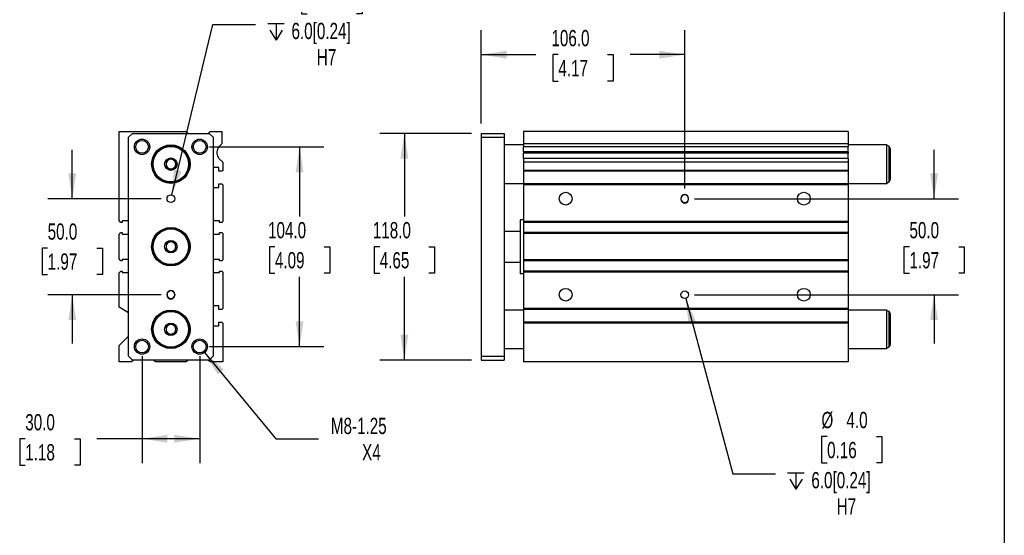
# Model space of a CAD drawing. Header units: millimetres. Extents: x 25 to 1092, y 25 to 838.
# Tile 4 of 5: x 580 to 1092, y 317 to 585. Entities that reach past the tile are written whole.
import ezdxf

# ---------------------------------------------------------------- set-up
doc = ezdxf.new("R2010")
doc.units = ezdxf.units.MM
doc.header["$LTSCALE"] = 4
doc.linetypes.add('SLD-Solid', pattern=[0])
doc.layers.add('DIMENSIONS', color=140, linetype='SLD-Solid', lineweight=25)
doc.layers.add('TEXT', color=140, linetype='SLD-Solid', lineweight=25)
doc.styles.add('SLDTEXTSTYLE0', font='TXT', dxfattribs={"width": 0.7})
doc.dimstyles.new('SLDDIMSTYLE0', dxfattribs={"dimtxt": 8.632031, "dimasz": 13.208, "dimexe": 0, "dimexo": 0.0625, "dimgap": 2.158008, "dimtad": 0, "dimtih": 1, "dimtoh": 1, "dimrnd": 1e-09, "dimzin": 4, "dimdsep": 46, "dimtxsty": 'SLDTEXTSTYLE0', "dimsah": 1, "dimcen": 0.09, "dimadec": 0, "dimazin": 1, "dimtfac": 1, "dimtmove": 0, "dimatfit": 0, "dimfxl": 0, "dimfrac": 2, "dimtolj": 1, "dimtzin": 12, "dimarcsym": 0})
doc.dimstyles.new('SLDDIMSTYLE2', dxfattribs={"dimtxt": 8.632031, "dimasz": 13.208, "dimexe": 0, "dimexo": 0.0625, "dimgap": 2.158008, "dimtad": 0, "dimtih": 1, "dimtoh": 1, "dimrnd": 1e-09, "dimzin": 4, "dimdsep": 46, "dimtxsty": 'SLDTEXTSTYLE0', "dimsah": 1, "dimcen": 0.09, "dimadec": 0, "dimazin": 1, "dimtfac": 1, "dimtofl": 0, "dimtmove": 0, "dimatfit": 3, "dimfxl": 0, "dimfrac": 2, "dimtolj": 1, "dimtzin": 12, "dimarcsym": 0})
doc.dimstyles.new('SLDDIMSTYLE3', dxfattribs={"dimtxt": 8.632031, "dimasz": 13.208, "dimexe": 0, "dimexo": 0.0625, "dimgap": 2.158008, "dimtad": 0, "dimtih": 1, "dimtoh": 1, "dimrnd": 1e-09, "dimzin": 12, "dimdsep": 46, "dimtxsty": 'SLDTEXTSTYLE0', "dimsah": 1, "dimcen": 0, "dimadec": 0, "dimazin": 3, "dimtfac": 1, "dimtofl": 0, "dimtmove": 0, "dimatfit": 3, "dimfxl": 0, "dimfrac": 2, "dimtolj": 1, "dimtzin": 12, "dimarcsym": 0})
doc.dimstyles.new('SLDDIMSTYLE4', dxfattribs={"dimtxt": 8.632031, "dimasz": 13.208, "dimexe": 0, "dimexo": 0.0625, "dimgap": 2.158008, "dimtad": 0, "dimtih": 1, "dimtoh": 1, "dimrnd": 1e-09, "dimzin": 4, "dimdsep": 46, "dimtxsty": 'SLDTEXTSTYLE0', "dimsah": 1, "dimcen": 0, "dimadec": 0, "dimazin": 1, "dimtfac": 1, "dimtofl": 0, "dimtmove": 0, "dimatfit": 3, "dimfxl": 0, "dimfrac": 2, "dimtolj": 1, "dimtzin": 12, "dimarcsym": 0})

# ---------------------------------------------------------------- blocks, each defined once
blk = doc.blocks.new('_D_10')
at = {"layer": 'DIMENSIONS'}
for p, q in [((606.93, 491.94), (606.93, 517.34)), ((653.17, 491.94), (594.23, 491.94)), ((594.1, 466.22), (591.2, 466.22)), ((591.2, 466.22), (591.2, 452.5)), ((619.75, 466.22), (622.65, 466.22)), ((622.65, 466.22), (622.65, 452.5)), ((591.2, 452.5), (594.1, 452.5)), ((622.65, 452.5), (619.75, 452.5)), ((653.17, 441.94), (594.23, 441.94)), ((606.93, 441.94), (606.93, 416.54))]:
    blk.add_line(p, q, dxfattribs=at)
for points in [[(606.93, 491.94), (608.96, 505.14), (604.89, 505.14)], [(606.93, 441.94), (604.89, 428.73), (608.96, 428.73)]]:
    blk.add_solid(points, dxfattribs=at)
at = {"layer": 'DIMENSIONS', "char_height": 8.467, "attachment_point": 1, "style": 'SLDTEXTSTYLE0'}
for s, insert in [('50.0', (594.1, 479.07)), ('1.97', (594.1, 463.42))]:
    blk.add_mtext(s, dxfattribs=dict(at, insert=insert))
blk = doc.blocks.new('_D_11')
at = {"layer": 'DIMENSIONS'}
for p, q in [((678.33, 518.94), (737.95, 518.94)), ((725.25, 518.94), (725.25, 482.59)), ((712.43, 466.94), (709.53, 466.94)), ((709.53, 466.94), (709.53, 453.22)), ((738.08, 466.94), (740.98, 466.94)), ((740.98, 466.94), (740.98, 453.22)), ((709.53, 453.22), (712.43, 453.22)), ((725.25, 414.94), (725.25, 451.28)), ((740.98, 453.22), (738.08, 453.22)), ((678.33, 414.94), (737.95, 414.94))]:
    blk.add_line(p, q, dxfattribs=at)
for points in [[(725.25, 518.94), (723.22, 505.73), (727.29, 505.73)], [(725.25, 414.94), (727.29, 428.14), (723.22, 428.14)]]:
    blk.add_solid(points, dxfattribs=at)
at = {"layer": 'DIMENSIONS', "char_height": 8.467, "attachment_point": 1, "style": 'SLDTEXTSTYLE0'}
for s, insert in [('104.0', (708.84, 479.78)), ('4.09', (712.43, 464.13))]:
    blk.add_mtext(s, dxfattribs=dict(at, insert=insert))
blk = doc.blocks.new('_D_12')
at = {"layer": 'DIMENSIONS'}
for p, q in [((643.25, 409.86), (643.25, 354.24)), ((673.25, 409.86), (673.25, 354.24)), ((582.44, 366.94), (579.54, 366.94)), ((579.54, 366.94), (579.54, 353.22)), ((608.09, 366.94), (610.99, 366.94)), ((610.99, 366.94), (610.99, 353.22)), ((643.25, 366.94), (619.78, 366.94)), ((673.25, 366.94), (643.25, 366.94)), ((579.54, 353.22), (582.44, 353.22)), ((610.99, 353.22), (608.09, 353.22))]:
    blk.add_line(p, q, dxfattribs=at)
for points in [[(643.25, 366.94), (656.46, 364.9), (656.46, 368.97)], [(673.25, 366.94), (660.05, 368.97), (660.05, 364.9)]]:
    blk.add_solid(points, dxfattribs=at)
at = {"layer": 'DIMENSIONS', "char_height": 8.467, "attachment_point": 1, "style": 'SLDTEXTSTYLE0'}
for s, insert in [('30.0', (582.44, 379.78)), ('1.18', (582.44, 364.13))]:
    blk.add_mtext(s, dxfattribs=dict(at, insert=insert))
blk = doc.blocks.new('_D_13')
at = {"layer": 'DIMENSIONS'}
for p, q in [((675.8, 411.85), (712.96, 366.94)), ((712.96, 366.94), (735.19, 366.94))]:
    blk.add_line(p, q, dxfattribs=at)
blk.add_solid([(675.8, 411.85), (682.66, 400.38), (685.79, 402.97)], dxfattribs=at)
at = {"layer": 'DIMENSIONS', "char_height": 8.467, "attachment_point": 1, "style": 'SLDTEXTSTYLE0'}
for s, insert in [('M8-1.25', (741.54, 377.85)), ('X4', (757.82, 364.13))]:
    blk.add_mtext(s, dxfattribs=dict(at, insert=insert))
blk = doc.blocks.new('SW_SYMBOL_HOLE_DEPTH')
at = {"layer": 'DIMENSIONS', "color": 0}
for p, q in [((0, 3500), (3200, 3500)), ((400, 2220), (1600, 300)), ((1600, 3500), (1600, 300)), ((2800, 2220), (1600, 300))]:
    blk.add_line(p, q, dxfattribs=at)
blk = doc.blocks.new('_D_14')
at = {"layer": 'DIMENSIONS'}
for p, q in [((729.24, 601.97), (726.35, 601.97)), ((726.35, 601.97), (726.35, 588.25)), ((754.89, 601.97), (757.79, 601.97)), ((757.79, 601.97), (757.79, 588.25)), ((726.35, 588.25), (729.24, 588.25)), ((757.79, 588.25), (754.89, 588.25)), ((658.72, 493.88), (680.13, 582.58)), ((680.13, 582.58), (702.36, 582.58))]:
    blk.add_line(p, q, dxfattribs=at)
blk.add_solid([(658.72, 493.88), (663.8, 506.24), (659.85, 507.2)], dxfattribs=at)
at = {"layer": 'DIMENSIONS', "xscale": 0.002688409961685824, "yscale": 0.002688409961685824, "zscale": 0.002688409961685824}
blk.add_blockref('SW_SYMBOL_HOLE_DEPTH', (708.71, 573.74), dxfattribs=at)
at = {"layer": 'DIMENSIONS', "char_height": 8.467, "attachment_point": 1, "style": 'SLDTEXTSTYLE0'}
for s, insert in [('%%c', (726.32, 614.82)), ('4.0', (739.35, 614.82)), ('0.16', (729.24, 599.17)), ('6.0[0.24]', (721.06, 583.51)), ('H7', (734.24, 569.8))]:
    blk.add_mtext(s, dxfattribs=dict(at, insert=insert))
blk = doc.blocks.new('_D_15')
at = {"layer": 'DIMENSIONS'}
for p, q in [((819.82, 531.02), (819.82, 579.64)), ((925.82, 497.27), (925.82, 579.64)), ((819.82, 566.94), (848.3, 566.94)), ((859.99, 566.94), (857.09, 566.94)), ((857.09, 566.94), (857.09, 553.22)), ((885.64, 566.94), (888.54, 566.94)), ((888.54, 566.94), (888.54, 553.22)), ((925.82, 566.94), (897.34, 566.94)), ((857.09, 553.22), (859.99, 553.22)), ((888.54, 553.22), (885.64, 553.22))]:
    blk.add_line(p, q, dxfattribs=at)
for points in [[(819.82, 566.94), (833.02, 564.9), (833.02, 568.97)], [(925.82, 566.94), (912.61, 568.97), (912.61, 564.9)]]:
    blk.add_solid(points, dxfattribs=at)
at = {"layer": 'DIMENSIONS', "char_height": 8.467, "attachment_point": 1, "style": 'SLDTEXTSTYLE0'}
for s, insert in [('106.0', (856.4, 579.78)), ('4.17', (859.99, 564.13))]:
    blk.add_mtext(s, dxfattribs=dict(at, insert=insert))
blk = doc.blocks.new('_D_16')
at = {"layer": 'DIMENSIONS'}
for p, q in [((926.33, 440), (950.81, 348.68)), ((999.92, 368.07), (997.02, 368.07)), ((997.02, 368.07), (997.02, 354.35)), ((1025.57, 368.07), (1028.47, 368.07)), ((1028.47, 368.07), (1028.47, 354.35)), ((997.02, 354.35), (999.92, 354.35)), ((1028.47, 354.35), (1025.57, 354.35)), ((950.81, 348.68), (973.03, 348.68))]:
    blk.add_line(p, q, dxfattribs=at)
blk.add_solid([(926.33, 440), (927.79, 426.72), (931.72, 427.77)], dxfattribs=at)
at = {"layer": 'DIMENSIONS', "xscale": 0.002688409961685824, "yscale": 0.002688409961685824, "zscale": 0.002688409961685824}
blk.add_blockref('SW_SYMBOL_HOLE_DEPTH', (979.38, 339.84), dxfattribs=at)
at = {"layer": 'DIMENSIONS', "char_height": 8.467, "attachment_point": 1, "style": 'SLDTEXTSTYLE0'}
for s, insert in [('%%c', (996.99, 380.92)), ('4.0', (1010.02, 380.92)), ('0.16', (999.92, 365.27)), ('6.0[0.24]', (991.73, 349.61)), ('H7', (1004.91, 335.89))]:
    blk.add_mtext(s, dxfattribs=dict(at, insert=insert))
blk = doc.blocks.new('_D_17')
at = {"layer": 'DIMENSIONS'}
for p, q in [((1055.63, 491.94), (1055.63, 517.34)), ((930.9, 491.94), (1068.33, 491.94)), ((1042.8, 466.94), (1039.91, 466.94)), ((1039.91, 466.94), (1039.91, 453.22)), ((1068.46, 466.94), (1071.35, 466.94)), ((1071.35, 466.94), (1071.35, 453.22)), ((1039.91, 453.22), (1042.8, 453.22)), ((1071.35, 453.22), (1068.46, 453.22)), ((930.9, 441.94), (1068.33, 441.94)), ((1055.63, 441.94), (1055.63, 416.54))]:
    blk.add_line(p, q, dxfattribs=at)
for points in [[(1055.63, 491.94), (1057.66, 505.14), (1053.6, 505.14)], [(1055.63, 441.94), (1053.6, 428.73), (1057.66, 428.73)]]:
    blk.add_solid(points, dxfattribs=at)
at = {"layer": 'DIMENSIONS', "char_height": 8.467, "attachment_point": 1, "style": 'SLDTEXTSTYLE0'}
for s, insert in [('50.0', (1042.8, 479.78)), ('1.97', (1042.8, 464.13))]:
    blk.add_mtext(s, dxfattribs=dict(at, insert=insert))
blk = doc.blocks.new('_D_18')
at = {"layer": 'DIMENSIONS'}
for p, q in [((814.74, 525.94), (767.12, 525.94)), ((779.82, 525.94), (779.82, 482.59)), ((766.99, 466.94), (764.09, 466.94)), ((764.09, 466.94), (764.09, 453.22)), ((792.64, 466.94), (795.54, 466.94)), ((795.54, 466.94), (795.54, 453.22)), ((764.09, 453.22), (766.99, 453.22)), ((779.82, 407.94), (779.82, 451.28)), ((795.54, 453.22), (792.64, 453.22)), ((814.74, 407.94), (767.12, 407.94))]:
    blk.add_line(p, q, dxfattribs=at)
for points in [[(779.82, 525.94), (777.78, 512.73), (781.85, 512.73)], [(779.82, 407.94), (781.85, 421.14), (777.78, 421.14)]]:
    blk.add_solid(points, dxfattribs=at)
at = {"layer": 'DIMENSIONS', "char_height": 8.467, "attachment_point": 1, "style": 'SLDTEXTSTYLE0'}
for s, insert in [('118.0', (763.4, 479.78)), ('4.65', (766.99, 464.13))]:
    blk.add_mtext(s, dxfattribs=dict(at, insert=insert))

msp = doc.modelspace()

# ---------------------------------------------------------------- linework, layer by layer
for p, q in [((631.253, 480.616), (631.253, 526.936)), ((631.253, 526.936), (666.253, 526.936)), ((636.253, 523.936), (638.253, 525.936)), ((636.253, 409.936), (636.253, 523.936)), ((638.253, 525.936), (678.253, 525.936)), ((666.253, 526.936), (667.253, 525.936)), ((677.753, 525.936), (678.753, 526.936)), ((678.253, 525.936), (680.253, 523.936)), ((678.753, 526.936), (684.753, 526.936)), ((680.253, 523.936), (680.253, 409.936)), ((684.753, 526.936), (684.753, 520.436)), ((819.816, 525.936), (831.816, 525.936)), ((819.816, 525.936), (819.816, 523.936)), ((819.816, 523.936), (819.816, 409.936)), ((819.816, 523.936), (831.816, 523.936)), ((831.816, 525.936), (831.816, 523.936)), ((831.816, 523.936), (831.816, 409.936)), ((1010.816, 526.936), (841.816, 526.936)), ((841.816, 526.936), (841.816, 520.436)), ((1010.816, 526.936), (1010.816, 520.436)), ((684.753, 520.436), (683.289, 518.972)), ((841.816, 519.936), (831.816, 519.936)), ((1010.816, 520.436), (841.816, 520.436)), ((841.816, 520.436), (841.816, 518.972)), ((1010.816, 518.972), (841.816, 518.972)), ((841.816, 516.286), (841.816, 518.972)), ((1010.816, 520.436), (1010.816, 518.972)), ((1030.816, 519.936), (1010.816, 519.936)), ((1010.816, 516.286), (1010.816, 518.972)), ((1032.066, 519.214), (1030.816, 519.936)), ((1030.816, 519.936), (1030.816, 499.936)), ((1032.066, 519.214), (1032.066, 500.658)), ((1032.816, 517.915), (1032.816, 501.957)), ((682.253, 516.286), (682.253, 515.586)), ((683.289, 512.9), (685.253, 510.936)), ((1010.816, 516.286), (841.816, 516.286)), ((841.816, 516.286), (841.816, 515.586)), ((1010.816, 515.586), (841.816, 515.586)), ((841.816, 512.9), (841.816, 515.586)), ((1010.816, 512.9), (841.816, 512.9)), ((841.816, 512.9), (841.816, 510.936)), ((1010.816, 516.286), (1010.816, 515.586)), ((1010.816, 512.9), (1010.816, 515.586)), ((1010.816, 512.9), (1010.816, 510.936)), ((683.253, 508.186), (680.253, 508.186)), ((683.253, 506.186), (683.253, 508.186)), ((685.253, 510.936), (685.253, 506.686)), ((1010.816, 510.936), (841.816, 510.936)), ((841.816, 510.936), (841.816, 506.686)), ((1010.816, 510.936), (1010.816, 506.686)), ((684.753, 506.186), (683.253, 506.186)), ((685.253, 506.686), (684.753, 506.186)), ((1010.816, 506.686), (841.816, 506.686)), ((841.816, 506.686), (841.816, 506.186)), ((1010.816, 506.186), (841.816, 506.186)), ((841.816, 506.186), (841.816, 499.686)), ((1010.816, 506.686), (1010.816, 506.186)), ((1010.816, 506.186), (1010.816, 499.686)), ((680.253, 497.686), (683.253, 497.686)), ((683.253, 497.686), (683.253, 499.686)), ((683.253, 499.686), (684.753, 499.686)), ((684.753, 499.686), (685.253, 499.186)), ((685.253, 499.186), (685.253, 480.116)), ((831.816, 499.936), (841.816, 499.936)), ((1010.816, 499.686), (841.816, 499.686)), ((841.816, 499.686), (841.816, 499.186)), ((1010.816, 499.186), (841.816, 499.186)), ((841.816, 499.186), (841.816, 480.116)), ((1010.816, 499.936), (1030.816, 499.936)), ((1010.816, 499.686), (1010.816, 499.186)), ((1010.816, 499.186), (1010.816, 480.116)), ((1030.816, 499.936), (1032.066, 500.658)), ((923.816, 492.186), (923.816, 491.686)), ((927.816, 491.686), (927.816, 492.186)), ((632.253, 479.616), (631.253, 480.616)), ((632.903, 479.616), (632.253, 479.616)), ((636.253, 480.336), (632.903, 480.336)), ((632.903, 480.336), (632.903, 479.616)), ((683.603, 480.336), (680.253, 480.336)), ((683.603, 479.616), (683.603, 480.336)), ((684.753, 479.616), (683.603, 479.616)), ((685.253, 480.116), (684.753, 479.616)), ((841.816, 480.936), (840.066, 480.936)), ((840.066, 480.936), (840.066, 452.936)), ((1010.816, 480.116), (841.816, 480.116)), ((841.816, 480.116), (841.816, 479.616)), ((1010.816, 479.616), (841.816, 479.616)), ((841.816, 479.616), (841.816, 474.266)), ((1010.816, 480.116), (1010.816, 479.616)), ((1010.816, 479.616), (1010.816, 474.266)), ((631.253, 473.266), (632.253, 474.266)), ((631.253, 460.606), (631.253, 473.266)), ((632.253, 474.266), (632.903, 474.266)), ((632.903, 474.266), (632.903, 473.536)), ((632.903, 473.536), (636.253, 473.536)), ((680.253, 473.536), (683.603, 473.536)), ((683.603, 473.536), (683.603, 474.266)), ((683.603, 474.266), (684.753, 474.266)), ((684.753, 474.266), (685.253, 473.766)), ((685.253, 473.766), (685.253, 460.106)), ((840.066, 474.936), (831.816, 474.936)), ((1010.816, 474.266), (841.816, 474.266)), ((841.816, 474.266), (841.816, 473.766)), ((1010.816, 473.766), (841.816, 473.766)), ((841.816, 473.766), (841.816, 460.106)), ((1010.816, 474.266), (1010.816, 473.766)), ((1010.816, 473.766), (1010.816, 460.106)), ((632.253, 459.606), (631.253, 460.606)), ((632.903, 459.606), (632.253, 459.606)), ((636.253, 460.336), (632.903, 460.336)), ((632.903, 460.336), (632.903, 459.606)), ((683.603, 460.336), (680.253, 460.336)), ((683.603, 459.606), (683.603, 460.336)), ((684.753, 459.606), (683.603, 459.606)), ((685.253, 460.106), (684.753, 459.606)), ((831.816, 458.936), (840.066, 458.936)), ((1010.816, 460.106), (841.816, 460.106)), ((841.816, 460.106), (841.816, 459.606)), ((1010.816, 459.606), (841.816, 459.606)), ((841.816, 459.606), (841.816, 454.256)), ((1010.816, 460.106), (1010.816, 459.606)), ((1010.816, 459.606), (1010.816, 454.256)), ((631.253, 453.256), (632.253, 454.256)), ((631.253, 435.436), (631.253, 453.256)), ((632.253, 454.256), (632.903, 454.256)), ((632.903, 454.256), (632.903, 453.536)), ((632.903, 453.536), (636.253, 453.536)), ((680.253, 453.536), (683.603, 453.536)), ((683.603, 453.536), (683.603, 454.256)), ((683.603, 454.256), (684.753, 454.256)), ((684.753, 454.256), (685.253, 453.756)), ((685.253, 453.756), (685.253, 434.686)), ((840.066, 452.936), (841.816, 452.936)), ((1010.816, 454.256), (841.816, 454.256)), ((841.816, 454.256), (841.816, 453.756)), ((1010.816, 453.756), (841.816, 453.756)), ((841.816, 453.756), (841.816, 434.686)), ((1010.816, 454.256), (1010.816, 453.756)), ((1010.816, 453.756), (1010.816, 434.686)), ((656.253, 441.686), (656.253, 442.186)), ((660.253, 442.186), (660.253, 441.686)), ((683.253, 436.186), (680.253, 436.186)), ((683.253, 434.186), (683.253, 436.186)), ((636.253, 432.549), (631.253, 435.436)), ((684.753, 434.186), (683.253, 434.186)), ((685.253, 434.686), (684.753, 434.186)), ((841.816, 433.936), (831.816, 433.936)), ((1010.816, 434.686), (841.816, 434.686)), ((841.816, 434.686), (841.816, 434.186)), ((1010.816, 434.186), (841.816, 434.186)), ((841.816, 434.186), (841.816, 427.686)), ((1010.816, 434.686), (1010.816, 434.186)), ((1010.816, 434.186), (1010.816, 427.686)), ((1030.816, 433.936), (1010.816, 433.936)), ((1032.066, 433.214), (1030.816, 433.936)), ((1030.816, 433.936), (1030.816, 413.936)), ((1032.066, 433.214), (1032.066, 414.658)), ((1032.816, 431.915), (1032.816, 415.957)), ((680.253, 425.686), (683.253, 425.686)), ((683.253, 425.686), (683.253, 427.686)), ((683.253, 427.686), (684.753, 427.686)), ((684.753, 427.686), (685.253, 427.186)), ((685.253, 427.186), (685.253, 406.936)), ((1010.816, 427.686), (841.816, 427.686)), ((841.816, 427.686), (841.816, 427.186)), ((1010.816, 427.186), (841.816, 427.186)), ((841.816, 427.186), (841.816, 406.936)), ((1010.816, 427.686), (1010.816, 427.186)), ((1010.816, 427.186), (1010.816, 406.936)), ((631.253, 415.436), (636.253, 420.436)), ((631.253, 406.936), (631.253, 415.436)), ((831.816, 413.936), (841.816, 413.936)), ((1010.816, 413.936), (1030.816, 413.936)), ((1030.816, 413.936), (1032.066, 414.658)), ((637.753, 406.936), (631.253, 406.936)), ((638.253, 407.936), (636.253, 409.936)), ((638.753, 407.936), (637.753, 406.936)), ((678.253, 407.936), (638.253, 407.936)), ((650.253, 406.936), (649.253, 407.936)), ((666.253, 406.936), (650.253, 406.936)), ((667.253, 407.936), (666.253, 406.936)), ((678.753, 406.936), (677.753, 407.936)), ((680.253, 409.936), (678.253, 407.936)), ((685.253, 406.936), (678.753, 406.936)), ((819.816, 409.936), (831.816, 409.936)), ((819.816, 409.936), (819.816, 407.936)), ((819.816, 407.936), (831.816, 407.936)), ((831.816, 409.936), (831.816, 407.936)), ((1010.816, 406.936), (841.816, 406.936))]:
    msp.add_line(p, q)
for centre, radius in [((643.253, 518.936), 4), ((673.253, 518.936), 4), ((643.253, 518.936), 3.324), ((658.253, 509.936), 10), ((658.253, 509.936), 9.5), ((658.253, 509.936), 9.25), ((673.253, 518.936), 3.323), ((658.253, 509.936), 3.25), ((658.253, 491.936), 2), ((863.816, 491.936), 3.323), ((987.816, 491.936), 3.323), ((658.253, 466.936), 10), ((658.253, 466.936), 9.5), ((658.253, 466.936), 9.25), ((658.253, 466.936), 3.25), ((863.816, 441.936), 3.323), ((925.816, 441.936), 2), ((987.816, 441.936), 3.323), ((658.253, 423.936), 10), ((658.253, 423.936), 9.5), ((658.253, 423.936), 9.25), ((658.253, 423.936), 3.25), ((643.253, 414.936), 4), ((643.253, 414.936), 3.324), ((673.253, 414.936), 4), ((673.253, 414.936), 3.323)]:
    msp.add_circle(centre, radius)
for centre, radius, start, end in [((686.253, 516.286), 4, 137.82081, 180), ((1031.316, 517.915), 1.5, 0, 60), ((686.253, 515.586), 4, 180, 222.17919), ((658.253, 509.936), 2.5, 120, 180), ((658.253, 509.936), 2.5, 180, 240), ((658.253, 509.936), 2.5, 60, 120), ((658.253, 509.936), 2.5, 240, 300), ((658.253, 509.936), 2.5, 0, 60), ((658.253, 509.936), 2.5, 300, 0), ((1031.316, 501.957), 1.5, 300, 0), ((925.816, 492.186), 2, 0, 180), ((925.816, 491.936), 2, 0, 180), ((925.816, 491.936), 2, 180, 0), ((925.816, 491.686), 2, 180, 0), ((658.253, 466.936), 2.5, 120, 180), ((658.253, 466.936), 2.5, 180, 240), ((658.253, 466.936), 2.5, 60, 120), ((658.253, 466.936), 2.5, 0, 60), ((658.253, 466.936), 2.5, 300, 0), ((658.253, 466.936), 2.5, 240, 300), ((658.253, 442.186), 2, 0, 180), ((658.253, 441.936), 2, 0, 180), ((658.253, 441.936), 2, 180, 0), ((658.253, 441.686), 2, 180, 0), ((1031.316, 431.915), 1.5, 360, 60), ((658.253, 423.936), 2.5, 120, 180), ((658.253, 423.936), 2.5, 60, 120), ((658.253, 423.936), 2.5, 0, 60), ((658.253, 423.936), 2.5, 180, 240), ((658.253, 423.936), 2.5, 240, 300), ((658.253, 423.936), 2.5, 300, 0), ((1031.316, 415.957), 1.5, 300, 0)]:
    msp.add_arc(centre, radius, start, end)
for points in [[(658.253, 512.823), (658.058, 512.71), (657.858, 512.595), (657.548, 512.416), (657.443, 512.355), (657.228, 512.231), (657.117, 512.167), (656.79, 511.978), (656.575, 511.854), (656.152, 511.61), (655.95, 511.493), (655.753, 511.379)], [(660.753, 511.379), (660.558, 511.492), (660.358, 511.608), (660.048, 511.787), (659.943, 511.848), (659.728, 511.972), (659.617, 512.036), (659.29, 512.225), (659.075, 512.348), (658.652, 512.593), (658.45, 512.709), (658.253, 512.823)], [(655.753, 511.379), (655.753, 511.154), (655.753, 510.923), (655.753, 510.565), (655.753, 510.443), (655.753, 510.195), (655.753, 510.067), (655.753, 509.689), (655.753, 509.442), (655.753, 508.953), (655.753, 508.72), (655.753, 508.493)], [(655.753, 508.493), (655.949, 508.38), (656.148, 508.265), (656.459, 508.085), (656.564, 508.025), (656.779, 507.901), (656.89, 507.837), (657.217, 507.648), (657.431, 507.524), (657.854, 507.28), (658.057, 507.163), (658.253, 507.049)], [(658.253, 507.049), (658.449, 507.162), (658.648, 507.277), (658.959, 507.457), (659.064, 507.517), (659.279, 507.641), (659.39, 507.705), (659.717, 507.894), (659.931, 508.018), (660.354, 508.262), (660.557, 508.379), (660.753, 508.493)], [(660.753, 508.493), (660.753, 508.718), (660.753, 508.949), (660.753, 509.307), (660.753, 509.429), (660.753, 509.677), (660.753, 509.805), (660.753, 510.183), (660.753, 510.431), (660.753, 510.919), (660.753, 511.153), (660.753, 511.379)], [(658.253, 469.823), (658.058, 469.71), (657.858, 469.595), (657.548, 469.416), (657.443, 469.355), (657.228, 469.231), (657.117, 469.167), (656.79, 468.978), (656.575, 468.854), (656.152, 468.61), (655.95, 468.493), (655.753, 468.379)], [(655.753, 468.379), (655.753, 468.154), (655.753, 467.923), (655.753, 467.565), (655.753, 467.443), (655.753, 467.195), (655.753, 467.067), (655.753, 466.689), (655.753, 466.442), (655.753, 465.953), (655.753, 465.72), (655.753, 465.493)], [(660.753, 468.379), (660.558, 468.492), (660.358, 468.608), (660.048, 468.787), (659.943, 468.848), (659.728, 468.972), (659.617, 469.036), (659.29, 469.225), (659.075, 469.348), (658.652, 469.593), (658.45, 469.709), (658.253, 469.823)], [(660.753, 465.493), (660.753, 465.718), (660.753, 465.949), (660.753, 466.307), (660.753, 466.429), (660.753, 466.677), (660.753, 466.805), (660.753, 467.183), (660.753, 467.431), (660.753, 467.919), (660.753, 468.153), (660.753, 468.379)], [(655.753, 465.493), (655.949, 465.38), (656.148, 465.265), (656.459, 465.085), (656.564, 465.025), (656.779, 464.901), (656.89, 464.837), (657.217, 464.648), (657.431, 464.524), (657.854, 464.28), (658.057, 464.163), (658.253, 464.049)], [(658.253, 464.049), (658.449, 464.162), (658.648, 464.277), (658.959, 464.457), (659.064, 464.517), (659.279, 464.641), (659.39, 464.705), (659.717, 464.894), (659.931, 465.018), (660.354, 465.262), (660.557, 465.379), (660.753, 465.493)], [(658.253, 426.823), (658.058, 426.71), (657.858, 426.595), (657.548, 426.416), (657.443, 426.355), (657.228, 426.231), (657.117, 426.167), (656.79, 425.978), (656.575, 425.854), (656.152, 425.61), (655.95, 425.493), (655.753, 425.379)], [(660.753, 425.379), (660.558, 425.492), (660.358, 425.608), (660.048, 425.787), (659.943, 425.848), (659.728, 425.972), (659.617, 426.036), (659.29, 426.225), (659.075, 426.348), (658.652, 426.593), (658.45, 426.709), (658.253, 426.823)], [(655.753, 425.379), (655.753, 425.154), (655.753, 424.923), (655.753, 424.565), (655.753, 424.443), (655.753, 424.195), (655.753, 424.067), (655.753, 423.689), (655.753, 423.442), (655.753, 422.953), (655.753, 422.72), (655.753, 422.493)], [(655.753, 422.493), (655.949, 422.38), (656.148, 422.265), (656.459, 422.085), (656.564, 422.025), (656.779, 421.901), (656.89, 421.837), (657.217, 421.648), (657.431, 421.524), (657.854, 421.28), (658.057, 421.163), (658.253, 421.049)], [(658.253, 421.049), (658.449, 421.162), (658.648, 421.277), (658.959, 421.457), (659.064, 421.517), (659.279, 421.641), (659.39, 421.705), (659.717, 421.894), (659.931, 422.018), (660.354, 422.262), (660.557, 422.379), (660.753, 422.493)], [(660.753, 422.493), (660.753, 422.718), (660.753, 422.949), (660.753, 423.307), (660.753, 423.429), (660.753, 423.677), (660.753, 423.805), (660.753, 424.183), (660.753, 424.431), (660.753, 424.919), (660.753, 425.153), (660.753, 425.379)]]:
    msp.add_open_spline(points, degree=3, knots=[0, 0, 0, 0, 0.25, 0.25, 0.375, 0.375, 0.5, 0.5, 0.75, 0.75, 1, 1, 1, 1])
at = {"layer": 'TEXT'}
msp.add_line((1092.2, 838.2), (1092.2, 25.4), dxfattribs=at)

# ---------------------------------------------------------------- dimensions: what is measured, and where the dimension line sits
at = {"layer": 'DIMENSIONS'}
for p1, p2, picture, middle in [((657.784, 489.992), (658.723, 493.88), '_D_14', (742.069, 587.037)), ((925.298, 443.868), (926.334, 440.004), '_D_16', (1012.741, 353.136))]:
    dim = msp.add_diameter_dim_2p(p1=p1, p2=p2, text='<>\\P{\\fGDT;x}6.0[0.24]\\PH7', dimstyle='SLDDIMSTYLE4', dxfattribs=at)
    dim.commit()
    dim.dimension.update_dxf_attribs({"geometry": picture, "text_midpoint": middle, "dimtype": 163})
for base, p1, p2, picture, middle in [((925.816, 566.936), (819.816, 525.936), (925.816, 492.186), '_D_15', (872.816, 566.936)), ((643.253, 366.936), (673.253, 414.936), (643.253, 414.936), '_D_12', (595.264, 366.936))]:
    dim = msp.add_linear_dim(base=base, p1=p1, p2=p2, dimstyle='SLDDIMSTYLE2', dxfattribs=at)
    dim.commit()
    dim.dimension.update_dxf_attribs({"geometry": picture, "text_midpoint": middle, "dimtype": 160})
for base, p1, p2, dimstyle, picture, middle in [((779.816, 407.936), (819.816, 525.936), (819.816, 407.936), 'SLDDIMSTYLE2', '_D_18', (779.816, 466.936)), ((725.253, 414.936), (673.253, 518.936), (673.253, 414.936), 'SLDDIMSTYLE2', '_D_11', (725.253, 466.936)), ((606.926, 441.936), (658.253, 491.936), (658.253, 441.936), 'SLDDIMSTYLE0', '_D_10', (606.926, 466.224)), ((1055.63, 491.936), (925.816, 441.936), (925.816, 491.936), 'SLDDIMSTYLE0', '_D_17', (1055.63, 466.936))]:
    dim = msp.add_linear_dim(base=base, p1=p1, p2=p2, angle=90, dimstyle=dimstyle, dxfattribs=at)
    dim.commit()
    dim.dimension.update_dxf_attribs({"geometry": picture, "text_midpoint": middle, "dimtype": 160})
dim = msp.add_diameter_dim_2p(p1=(670.704, 418.018), p2=(675.803, 411.854), text='M8-1.25\\PX4', dimstyle='SLDDIMSTYLE3', override={"dimpost": '<>'}, dxfattribs=at)
dim.commit()
dim.dimension.update_dxf_attribs({"geometry": '_D_13', "text_midpoint": (765.276, 366.936), "dimtype": 163})

doc.saveas('drawing.dxf')
